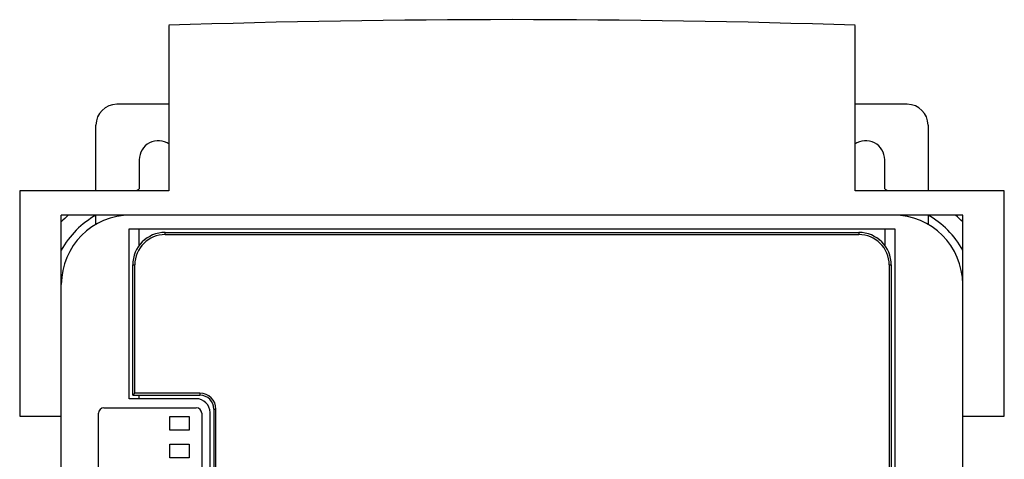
# Model space of a CAD drawing. Header units: millimetres. Extents: x 55 to 197, y 25 to 321.
# Tile 4 of 4: x 55 to 197, y 258 to 321. Entities that reach past the tile are written whole.
import ezdxf

# ---------------------------------------------------------------- set-up
doc = ezdxf.new("R2010")
doc.units = ezdxf.units.MM
doc.header["$LTSCALE"] = 22.697565
doc.layers.get('0').update_dxf_attribs({"linetype": 'CONTINUOUS'})

msp = doc.modelspace()

# ---------------------------------------------------------------- linework, layer by layer
at = {"color": 7, "linetype": 'Continuous'}
for p, q in [((76.8, 320.32), (76.8, 296.43)), ((175.8, 296.43), (175.8, 320.32)), ((76.8, 308.93), (69.3, 308.93)), ((183.3, 308.93), (175.8, 308.93)), ((66.3, 296.43), (66.3, 305.93)), ((186.3, 305.93), (186.3, 296.43)), ((72.55, 300.93), (72.55, 296.7)), ((180.05, 296.7), (180.05, 300.93)), ((55.3, 296.43), (55.3, 263.93)), ((76.8, 296.43), (55.3, 296.43)), ((197.3, 296.43), (175.8, 296.43)), ((197.3, 263.93), (197.3, 296.43)), ((61.3, 40.93), (61.3, 292.93)), ((191.3, 292.93), (61.3, 292.93)), ((66.3, 291.53), (66.3, 292.89)), ((186.3, 292.89), (186.3, 291.53)), ((191.3, 40.93), (191.3, 292.93)), ((71.1, 266.43), (71.1, 290.93)), ((71.1, 290.93), (181.49, 290.93)), ((72.55, 288.51), (72.55, 290.93)), ((76.3, 290.13), (76.3, 290.43)), ((76.3, 290.43), (176.3, 290.43)), ((76.3, 290.13), (176.3, 290.13)), ((176.3, 290.43), (176.3, 290.13)), ((180.05, 290.93), (180.05, 288.51)), ((181.49, 290.93), (181.49, 158.52)), ((71.6, 266.93), (71.6, 285.73)), ((71.6, 285.73), (71.9, 285.73)), ((71.9, 267.23), (71.9, 285.73)), ((180.7, 285.73), (180.7, 163.73)), ((180.7, 285.73), (181, 285.73)), ((181, 285.73), (181, 163.73)), ((71.6, 266.93), (71.9, 267.23)), ((81.3, 267.23), (71.9, 267.23)), ((81.3, 267.23), (81.3, 266.93)), ((80.75, 266.43), (71.1, 266.43)), ((71.6, 266.93), (81.3, 266.93)), ((72.55, 266.43), (72.55, 266.93)), ((66.65, 223.43), (66.65, 264.33)), ((67.45, 265.13), (80.75, 265.13)), ((81.55, 264.33), (81.55, 223.43)), ((82.75, 223.43), (82.75, 264.43)), ((83.3, 264.93), (83.3, 222.93)), ((83.3, 264.93), (83.6, 264.93)), ((83.6, 222.93), (83.6, 264.93)), ((55.3, 263.93), (61.3, 263.93)), ((76.95, 261.88), (76.95, 263.88)), ((76.95, 263.88), (79.75, 263.88)), ((79.75, 263.88), (79.75, 261.88)), ((191.3, 263.93), (197.3, 263.93)), ((79.75, 261.88), (76.95, 261.88)), ((76.95, 257.88), (76.95, 259.88)), ((76.95, 259.88), (79.75, 259.88)), ((79.75, 259.88), (79.75, 257.88)), ((79.75, 257.88), (76.95, 257.88))]:
    msp.add_line(p, q, dxfattribs=at)
for centre, radius, start, end in [((126.3, -1182.36), 1503.5, 88.1133, 91.8867), ((69.3, 305.93), 3, 90, 180), ((183.3, 305.93), 3, 0, 90), ((75.3, 300.93), 2.75, 55.0209, 180), ((177.3, 300.93), 2.75, 0, 125.0134), ((75.3, 291.93), 5.5, 120, 123.9774), ((177.3, 291.93), 5.5, 56.0226, 60), ((71.57, 282.43), 14, 131.4096, 137.2166), ((72.3, 281.93), 12.5, 118.3576, 151.6424), ((71.3, 282.93), 10, 90, 180), ((181.3, 282.93), 10, 0, 90), ((180.3, 281.93), 12.5, 28.3576, 61.6424), ((181.02, 282.43), 14, 42.7834, 48.5904), ((76.3, 285.73), 4.7, 90, 180), ((76.3, 285.73), 4.4, 90, 180), ((176.3, 285.73), 4.7, 0, 90), ((176.3, 285.73), 4.4, 0, 90), ((81.3, 264.93), 2.3, 0, 90), ((80.75, 264.43), 2, 0, 90), ((81.3, 264.93), 2, 0, 90), ((67.45, 264.33), 0.8, 90, 180), ((80.75, 264.33), 0.8, 0, 90)]:
    msp.add_arc(centre, radius, start, end, dxfattribs=at)

doc.saveas('drawing.dxf')
